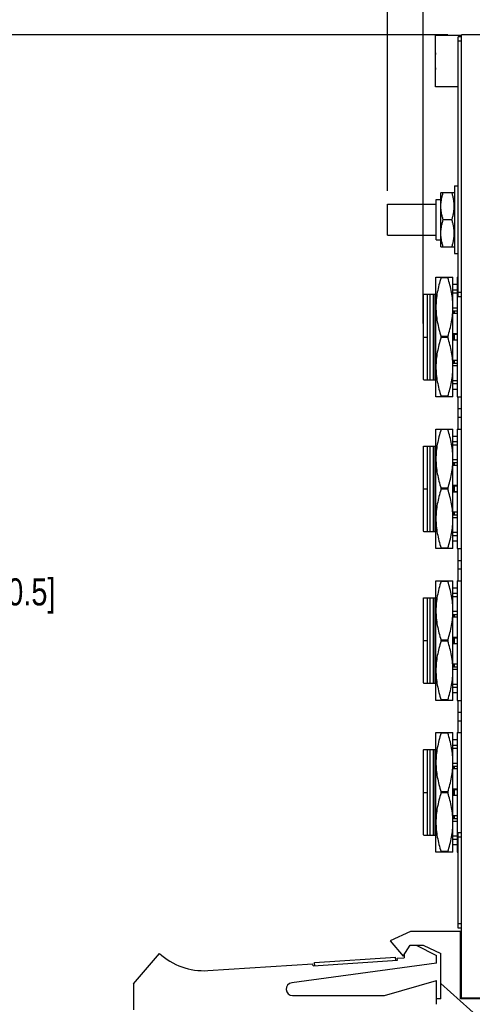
# Model space of a CAD drawing. Header units: inches. Extents: x 0.2 to 16.8, y 0.1 to 10.8.
# Tile 11 of 25: x 6.1 to 8.2, y 3.8 to 8.3. Entities that reach past the tile are written whole.
import ezdxf

# ---------------------------------------------------------------- set-up
doc = ezdxf.new("R2010")
doc.units = ezdxf.units.IN
doc.header["$LTSCALE"] = 0.935
doc.header["$MEASUREMENT"] = 0
doc.layers.get('0').update_dxf_attribs({"linetype": 'CONTINUOUS'})
doc.layers.add('DIMENSIONS', color=7, linetype='CONTINUOUS')
doc.styles.get("Standard").update_dxf_attribs({"font": 'txt', "width": 0.8})
doc.dimstyles.new('DIMSTYLE_1', dxfattribs={"dimtxt": 0.125, "dimasz": 0.18, "dimexe": 0.125, "dimexo": 0.0625, "dimgap": 0.0625, "dimtad": 0, "dimtih": 1, "dimtoh": 1, "dimzin": 4, "dimdsep": 46, "dimtxsty": 'STANDARD', "dimblk": '_FILLED', "dimblk1": '_FILLED', "dimblk2": '_FILLED', "dimcen": 0.09, "dimadec": 0, "dimazin": 0, "dimtp": 0.001, "dimtm": 0.001, "dimtfac": 1, "dimtofl": 0, "dimtmove": 0, "dimatfit": 3, "dimldrblk": '_FILLED', "dimfxl": 1, "dimtolj": 1, "dimtzin": 4, "dimarcsym": 0})

# ---------------------------------------------------------------- blocks, each defined once
blk = doc.blocks.new('_FILLED')
at = {"color": 0, "linetype": 'BYBLOCK'}
blk.add_solid([(0, 0), (-1, 0.174), (-1, -0.174)], dxfattribs=at)
blk = doc.blocks.new('*D0')
at = {"layer": 'DIMENSIONS', "color": 2, "linetype": 'CONTINUOUS'}
for p, q in [((8.2118, 3.7732), (8.2118, 1.5888)), ((6.5968, 3.7203), (6.5968, 1.5888)), ((6.5968, 1.7138), (6.2368, 1.7138)), ((8.2118, 1.7138), (8.5718, 1.7138))]:
    blk.add_line(p, q, dxfattribs=at)
at = {"layer": 'DIMENSIONS', "color": 2, "linetype": 'CONTINUOUS', "xscale": 0.18, "yscale": 0.18, "zscale": 0.18}
blk.add_blockref('_FILLED', (6.5968, 1.7138), dxfattribs=at)
at = {"layer": 'DIMENSIONS', "color": 2, "linetype": 'CONTINUOUS', "xscale": 0.18, "yscale": 0.18, "zscale": 0.18, "rotation": 180}
blk.add_blockref('_FILLED', (8.2118, 1.7138), dxfattribs=at)
at = {"layer": 'DIMENSIONS', "color": 2, "linetype": 'CONTINUOUS', "insert": (7.4043, 1.7763), "char_height": 0.125, "width": 0.925, "attachment_point": 2, "line_spacing_factor": 0.9}
blk.add_mtext('1.62{\\Ftxt.shx;\\W1.000000;\\H0.125000; }[41]', dxfattribs=at)
blk = doc.blocks.new('*D4')
at = {"layer": 'DIMENSIONS', "color": 2, "linetype": 'CONTINUOUS'}
for p, q in [((7.7693, 7.5597), (7.7693, 9.9037)), ((8.2118, 8.3412), (8.2118, 9.9037)), ((7.7693, 9.7787), (7.3799, 9.7787)), ((8.2118, 9.7787), (8.5718, 9.7787))]:
    blk.add_line(p, q, dxfattribs=at)
at = {"layer": 'DIMENSIONS', "color": 2, "linetype": 'CONTINUOUS', "xscale": 0.18, "yscale": 0.18, "zscale": 0.18}
blk.add_blockref('_FILLED', (7.7693, 9.7787), dxfattribs=at)
at = {"layer": 'DIMENSIONS', "color": 2, "linetype": 'CONTINUOUS', "xscale": 0.18, "yscale": 0.18, "zscale": 0.18, "rotation": 180}
blk.add_blockref('_FILLED', (8.2118, 9.7787), dxfattribs=at)
at = {"layer": 'DIMENSIONS', "color": 2, "linetype": 'CONTINUOUS', "insert": (7.3174, 9.8412), "char_height": 0.125, "width": 1.025, "attachment_point": 3, "line_spacing_factor": 0.9}
blk.add_mtext('.44{\\Ftxt.shx;\\W1.000000;\\H0.125000; }[11.2]', dxfattribs=at)
blk = doc.blocks.new('*D5')
at = {"layer": 'DIMENSIONS', "color": 2, "linetype": 'CONTINUOUS'}
for p, q in [((7.9355, 6.9476), (7.9355, 10.6537)), ((8.2118, 8.3412), (8.2118, 10.6537)), ((7.9355, 10.5287), (7.5755, 10.5287)), ((8.2118, 10.5287), (8.5901, 10.5287))]:
    blk.add_line(p, q, dxfattribs=at)
at = {"layer": 'DIMENSIONS', "color": 2, "linetype": 'CONTINUOUS', "xscale": 0.18, "yscale": 0.18, "zscale": 0.18}
blk.add_blockref('_FILLED', (7.9355, 10.5287), dxfattribs=at)
at = {"layer": 'DIMENSIONS', "color": 2, "linetype": 'CONTINUOUS', "xscale": 0.18, "yscale": 0.18, "zscale": 0.18, "rotation": 180}
blk.add_blockref('_FILLED', (8.2118, 10.5287), dxfattribs=at)
at = {"layer": 'DIMENSIONS', "color": 2, "linetype": 'CONTINUOUS', "insert": (8.6526, 10.5912), "char_height": 0.125, "width": 0.725, "attachment_point": 1, "line_spacing_factor": 0.9}
blk.add_mtext('.28{\\Ftxt.shx;\\W1.000000;\\H0.125000; }[7]', dxfattribs=at)
blk = doc.blocks.new('*D6')
at = {"layer": 'DIMENSIONS', "color": 2, "linetype": 'CONTINUOUS'}
for p, q in [((8.0493, 8.2787), (5.7218, 8.2787)), ((5.8468, 8.2787), (5.8468, 5.8347)), ((5.8468, 3.1408), (5.8468, 5.5847)), ((7.8403, 3.1408), (5.7218, 3.1408))]:
    blk.add_line(p, q, dxfattribs=at)
at = {"layer": 'DIMENSIONS', "color": 2, "linetype": 'CONTINUOUS', "xscale": 0.18, "yscale": 0.18, "zscale": 0.18}
for p, rotation in [((5.8468, 8.2787), 90), ((5.8468, 3.1408), 270)]:
    blk.add_blockref('_FILLED', p, dxfattribs=dict(at, rotation=rotation))
at = {"layer": 'DIMENSIONS', "color": 2, "linetype": 'CONTINUOUS', "insert": (5.8468, 5.7722), "char_height": 0.125, "width": 1.225, "attachment_point": 2, "line_spacing_factor": 0.9}
blk.add_mtext('5.14{\\Ftxt.shx;\\W1.000000;\\H0.125000; }[130.5]', dxfattribs=at)

msp = doc.modelspace()

# ---------------------------------------------------------------- linework, layer by layer
at = {"color": 7, "linetype": 'CONTINUOUS'}
for p, q in [((7.9918, 8.0382), (7.9918, 8.2752)), ((8.1118, 8.2752), (7.9918, 8.2752)), ((8.0968, 7.0722), (8.0968, 8.2687)), ((8.1118, 8.2687), (8.0968, 8.2687)), ((8.1118, 3.8357), (8.1118, 8.2787)), ((8.2118, 8.2787), (8.1118, 8.2787)), ((8.1118, 8.2487), (8.0968, 8.2487)), ((7.9918, 8.1705), (7.9897, 8.1705)), ((7.9897, 8.1429), (7.9918, 8.1429)), ((8.0968, 8.0382), (7.9918, 8.0382)), ((8.0163, 7.5507), (8.0158, 7.5497)), ((8.0158, 7.3017), (8.0158, 7.5497)), ((8.0163, 7.5507), (8.0782, 7.5507)), ((8.0788, 7.5497), (8.0782, 7.5507)), ((8.0788, 7.5817), (8.0788, 7.2697)), ((8.0788, 7.5817), (8.0968, 7.5817)), ((7.7693, 7.3542), (7.7693, 7.4972)), ((7.7693, 7.4972), (7.9943, 7.4972)), ((7.9943, 7.3327), (7.9943, 7.5187)), ((7.9943, 7.5187), (8.0158, 7.5187)), ((8.067, 7.4257), (8.0275, 7.4257)), ((7.7693, 7.3542), (7.9943, 7.3542)), ((7.9943, 7.3327), (8.0158, 7.3327)), ((8.0163, 7.3007), (8.0158, 7.3017)), ((8.0163, 7.3007), (8.0782, 7.3007)), ((8.0788, 7.3017), (8.0782, 7.3007)), ((8.0788, 7.2697), (8.0968, 7.2697)), ((7.9937, 6.6095), (7.9937, 7.1606)), ((7.9937, 7.1606), (8.0724, 7.1606)), ((8.0486, 7.1581), (8.0174, 7.1581)), ((8.0724, 6.6095), (8.0724, 7.1606)), ((8.0921, 7.1606), (8.0921, 6.6095)), ((8.0921, 7.1606), (8.0968, 7.1606)), ((8.0921, 7.1267), (8.0724, 7.1267)), ((8.0921, 7.1017), (8.0724, 7.1017)), ((8.0921, 7.087), (8.0724, 7.087)), ((8.0968, 7.0922), (8.1118, 7.0922)), ((7.9355, 7.0801), (7.9375, 7.0821)), ((7.9355, 7.0801), (7.9355, 6.6901)), ((7.9375, 7.0821), (7.9937, 7.0821)), ((7.9554, 6.6881), (7.9554, 7.0821)), ((7.9675, 6.6881), (7.9675, 7.0821)), ((7.9821, 6.6881), (7.9821, 7.0821)), ((7.9841, 7.0821), (7.9841, 6.6881)), ((8.0968, 7.0722), (8.1118, 7.0722)), ((8.0921, 7.0187), (8.0724, 7.0187)), ((8.0724, 7.0057), (8.0921, 7.0057)), ((8.0921, 6.9931), (8.0724, 6.9931)), ((8.0758, 6.9931), (8.0758, 7.0057)), ((8.0779, 7.0057), (8.0779, 6.9931)), ((7.9355, 6.885), (7.9554, 6.885)), ((8.0486, 6.8876), (8.0174, 6.8876)), ((8.0486, 6.8826), (8.0174, 6.8826)), ((8.0921, 6.8998), (8.0724, 6.8998)), ((8.0724, 6.8984), (8.0921, 6.8984)), ((8.0724, 6.8717), (8.0921, 6.8717)), ((8.0921, 6.8703), (8.0724, 6.8703)), ((8.0758, 6.8717), (8.0758, 6.8984)), ((8.0779, 6.8984), (8.0779, 6.8717)), ((8.0921, 6.777), (8.0724, 6.777)), ((8.0758, 6.7645), (8.0758, 6.777)), ((8.0779, 6.777), (8.0779, 6.7645)), ((8.0724, 6.7645), (8.0921, 6.7645)), ((8.0921, 6.7514), (8.0724, 6.7514)), ((7.9355, 6.6901), (7.9375, 6.6881)), ((7.9375, 6.6881), (7.9937, 6.6881)), ((8.0921, 6.6831), (8.0724, 6.6831)), ((8.0921, 6.6684), (8.0724, 6.6684)), ((8.0921, 6.6434), (8.0724, 6.6434)), ((8.0724, 6.6095), (7.9937, 6.6095)), ((8.0486, 6.612), (8.0174, 6.612)), ((8.0921, 6.6095), (8.1118, 6.6095)), ((8.0968, 6.4606), (8.0968, 6.6095)), ((8.0968, 6.5546), (8.1118, 6.5546)), ((8.0968, 6.5155), (8.1118, 6.5155)), ((7.9937, 5.9095), (7.9937, 6.4606)), ((7.9937, 6.4606), (8.0724, 6.4606)), ((8.0486, 6.4581), (8.0174, 6.4581)), ((8.0724, 5.9095), (8.0724, 6.4606)), ((8.0921, 6.4606), (8.0921, 5.9095)), ((8.0921, 6.4606), (8.1118, 6.4606)), ((8.0921, 6.4267), (8.0724, 6.4267)), ((7.9355, 6.3801), (7.9375, 6.3821)), ((7.9355, 6.3801), (7.9355, 5.9901)), ((7.9375, 6.3821), (7.9937, 6.3821)), ((7.9554, 5.9881), (7.9554, 6.3821)), ((7.9675, 5.9881), (7.9675, 6.3821)), ((7.9821, 5.9881), (7.9821, 6.3821)), ((7.9841, 6.3821), (7.9841, 5.9881)), ((8.0921, 6.4017), (8.0724, 6.4017)), ((8.0921, 6.387), (8.0724, 6.387)), ((8.0921, 6.3187), (8.0724, 6.3187)), ((8.0724, 6.3057), (8.0921, 6.3057)), ((8.0921, 6.2931), (8.0724, 6.2931)), ((8.0758, 6.2931), (8.0758, 6.3057)), ((8.0779, 6.3057), (8.0779, 6.2931)), ((7.9355, 6.185), (7.9554, 6.185)), ((8.0486, 6.1876), (8.0174, 6.1876)), ((8.0486, 6.1826), (8.0174, 6.1826)), ((8.0921, 6.1998), (8.0724, 6.1998)), ((8.0724, 6.1984), (8.0921, 6.1984)), ((8.0758, 6.1717), (8.0758, 6.1984)), ((8.0779, 6.1984), (8.0779, 6.1717)), ((8.0724, 6.1717), (8.0921, 6.1717)), ((8.0921, 6.1703), (8.0724, 6.1703)), ((8.0921, 6.077), (8.0724, 6.077)), ((8.0724, 6.0645), (8.0921, 6.0645)), ((8.0921, 6.0514), (8.0724, 6.0514)), ((8.0758, 6.0645), (8.0758, 6.077)), ((8.0779, 6.077), (8.0779, 6.0645)), ((7.9355, 5.9901), (7.9375, 5.9881)), ((7.9375, 5.9881), (7.9937, 5.9881)), ((8.0921, 5.9831), (8.0724, 5.9831)), ((8.0921, 5.9684), (8.0724, 5.9684)), ((8.0724, 5.9095), (7.9937, 5.9095)), ((8.0486, 5.912), (8.0174, 5.912)), ((8.0921, 5.9434), (8.0724, 5.9434)), ((8.0921, 5.9095), (8.1118, 5.9095)), ((8.0968, 5.7606), (8.0968, 5.9095)), ((8.0968, 5.8546), (8.1118, 5.8546)), ((8.0968, 5.8155), (8.1118, 5.8155)), ((7.9937, 5.2095), (7.9937, 5.7606)), ((7.9937, 5.7606), (8.0724, 5.7606)), ((8.0486, 5.7581), (8.0174, 5.7581)), ((8.0724, 5.2095), (8.0724, 5.7606)), ((8.0921, 5.7267), (8.0724, 5.7267)), ((8.0921, 5.7606), (8.0921, 5.2095)), ((8.0921, 5.7606), (8.1118, 5.7606)), ((7.9355, 5.6801), (7.9375, 5.6821)), ((7.9355, 5.6801), (7.9355, 5.2901)), ((7.9375, 5.6821), (7.9937, 5.6821)), ((7.9554, 5.2881), (7.9554, 5.6821)), ((7.9675, 5.2881), (7.9675, 5.6821)), ((7.9821, 5.2881), (7.9821, 5.6821)), ((7.9841, 5.6821), (7.9841, 5.2881)), ((8.0921, 5.7017), (8.0724, 5.7017)), ((8.0921, 5.687), (8.0724, 5.687)), ((8.0921, 5.6187), (8.0724, 5.6187)), ((8.0724, 5.6057), (8.0921, 5.6057)), ((8.0921, 5.5931), (8.0724, 5.5931)), ((8.0758, 5.5931), (8.0758, 5.6057)), ((8.0779, 5.6057), (8.0779, 5.5931)), ((8.0921, 5.4998), (8.0724, 5.4998)), ((8.0724, 5.4984), (8.0921, 5.4984)), ((8.0758, 5.4717), (8.0758, 5.4984)), ((8.0779, 5.4984), (8.0779, 5.4717)), ((7.9355, 5.485), (7.9554, 5.485)), ((8.0486, 5.4876), (8.0174, 5.4876)), ((8.0486, 5.4826), (8.0174, 5.4826)), ((8.0724, 5.4717), (8.0921, 5.4717)), ((8.0921, 5.4703), (8.0724, 5.4703)), ((8.0921, 5.377), (8.0724, 5.377)), ((8.0724, 5.3645), (8.0921, 5.3645)), ((8.0758, 5.3645), (8.0758, 5.377)), ((8.0779, 5.377), (8.0779, 5.3645)), ((8.0921, 5.3514), (8.0724, 5.3514)), ((7.9355, 5.2901), (7.9375, 5.2881)), ((7.9375, 5.2881), (7.9937, 5.2881)), ((8.0921, 5.2831), (8.0724, 5.2831)), ((8.0921, 5.2684), (8.0724, 5.2684)), ((8.0921, 5.2434), (8.0724, 5.2434)), ((8.0724, 5.2095), (7.9937, 5.2095)), ((8.0486, 5.212), (8.0174, 5.212)), ((8.0921, 5.2095), (8.1118, 5.2095)), ((8.0968, 5.0606), (8.0968, 5.2095)), ((8.0968, 5.1546), (8.1118, 5.1546)), ((8.0968, 5.1155), (8.1118, 5.1155)), ((7.9937, 4.5095), (7.9937, 5.0606)), ((7.9937, 5.0606), (8.0724, 5.0606)), ((8.0486, 5.0581), (8.0174, 5.0581)), ((8.0724, 4.5095), (8.0724, 5.0606)), ((8.0921, 5.0606), (8.0921, 4.5095)), ((8.0921, 5.0606), (8.1118, 5.0606)), ((8.0921, 5.0267), (8.0724, 5.0267)), ((8.0921, 5.0017), (8.0724, 5.0017)), ((7.9355, 4.9801), (7.9375, 4.9821)), ((7.9355, 4.9801), (7.9355, 4.5901)), ((7.9375, 4.9821), (7.9937, 4.9821)), ((7.9554, 4.5881), (7.9554, 4.9821)), ((7.9675, 4.5881), (7.9675, 4.9821)), ((7.9821, 4.5881), (7.9821, 4.9821)), ((7.9841, 4.9821), (7.9841, 4.5881)), ((8.0921, 4.987), (8.0724, 4.987)), ((8.0921, 4.9187), (8.0724, 4.9187)), ((8.0724, 4.9057), (8.0921, 4.9057)), ((8.0758, 4.8931), (8.0758, 4.9057)), ((8.0779, 4.9057), (8.0779, 4.8931)), ((8.0921, 4.8931), (8.0724, 4.8931)), ((7.9355, 4.785), (7.9554, 4.785)), ((8.0486, 4.7876), (8.0174, 4.7876)), ((8.0486, 4.7826), (8.0174, 4.7826)), ((8.0921, 4.7998), (8.0724, 4.7998)), ((8.0724, 4.7984), (8.0921, 4.7984)), ((8.0724, 4.7717), (8.0921, 4.7717)), ((8.0921, 4.7703), (8.0724, 4.7703)), ((8.0758, 4.7717), (8.0758, 4.7984)), ((8.0779, 4.7984), (8.0779, 4.7717)), ((8.0921, 4.677), (8.0724, 4.677)), ((8.0758, 4.6645), (8.0758, 4.677)), ((8.0779, 4.677), (8.0779, 4.6645)), ((8.0724, 4.6645), (8.0921, 4.6645)), ((8.0921, 4.6514), (8.0724, 4.6514)), ((7.9355, 4.5901), (7.9375, 4.5881)), ((7.9375, 4.5881), (7.9937, 4.5881)), ((8.0968, 4.1587), (8.0968, 4.5979)), ((8.1118, 4.5979), (8.0968, 4.5979)), ((8.0921, 4.5831), (8.0724, 4.5831)), ((8.0921, 4.5684), (8.0724, 4.5684)), ((8.0921, 4.5434), (8.0724, 4.5434)), ((8.1118, 4.5779), (8.0968, 4.5779)), ((8.0724, 4.5095), (7.9937, 4.5095)), ((8.0486, 4.512), (8.0174, 4.512)), ((8.0921, 4.5095), (8.0968, 4.5095)), ((8.1118, 4.1787), (8.0968, 4.1787)), ((7.8768, 4.1428), (7.7818, 4.0998)), ((8.1068, 4.1428), (7.8768, 4.1428)), ((8.1118, 4.1587), (8.0968, 4.1587)), ((8.1068, 3.8328), (8.1068, 4.1428)), ((7.7818, 4.0998), (7.8418, 4.0298)), ((6.5968, 3.9028), (6.7168, 4.0428)), ((7.8418, 4.0298), (7.8749, 4.0798)), ((7.8749, 4.0798), (7.9349, 4.0798)), ((7.9028, 4.0798), (7.9968, 4.0328)), ((7.9349, 4.0798), (8.0168, 4.0428)), ((8.0168, 3.8328), (8.0168, 4.0428)), ((7.9968, 3.9978), (7.3278, 3.9075)), ((7.4263, 3.9852), (7.8155, 4.0107)), ((7.4328, 4.0007), (7.807, 4.0252)), ((7.4338, 3.9857), (7.4328, 4.0007)), ((7.808, 4.0102), (7.807, 4.0252)), ((7.8148, 4.0207), (7.8468, 4.0228)), ((7.8155, 4.0107), (7.8148, 4.0207)), ((7.8468, 4.0373), (7.8468, 4.0228)), ((7.9968, 3.9978), (7.9968, 4.0328)), ((6.9403, 3.9634), (7.4257, 3.9952)), ((7.4263, 3.9852), (7.4257, 3.9952)), ((7.7568, 3.8478), (7.9968, 3.9178)), ((7.9968, 3.8078), (7.9968, 3.9178)), ((6.5968, 3.9028), (6.5968, 3.7828)), ((8.3978, 3.5638), (8.0168, 3.9044)), ((7.3318, 3.8478), (7.7568, 3.8478)), ((8.0168, 3.8328), (7.9968, 3.8328)), ((8.3978, 3.8328), (8.1068, 3.8328)), ((8.2118, 3.8357), (8.1118, 3.8357))]:
    msp.add_line(p, q, dxfattribs=at)
for centre, radius, start, end in [((8.3021, 8.1567), 0.3127, 172.9374, 177.4743), ((8.3021, 8.1567), 0.3127, 182.5257, 187.0632), ((6.9207, 4.2628), 0.3, 227.1666, 273.7467), ((8.1118, 3.9913), 0.0806, 90, 93.5577), ((7.3318, 3.8778), 0.03, 97.6845, 270), ((8.1118, 3.9557), 0.0806, 266.4423, 270)]:
    msp.add_arc(centre, radius, start, end, dxfattribs=at)
for points, knots in [([(8.0275, 7.4257), (8.0267, 7.4282), (8.025, 7.4333), (8.0228, 7.441), (8.0209, 7.4488), (8.0193, 7.4566), (8.018, 7.4644), (8.0172, 7.471), (8.0168, 7.4763), (8.0164, 7.4816), (8.0163, 7.4882), (8.0164, 7.4948), (8.0168, 7.5001), (8.0172, 7.5054), (8.018, 7.5119), (8.0193, 7.5198), (8.0209, 7.5276), (8.0228, 7.5354), (8.025, 7.5431), (8.0267, 7.5482), (8.0275, 7.5507)], [0, 0, 0, 0, 0.062915, 0.125695, 0.18834, 0.250856, 0.313256, 0.375561, 0.406687, 0.437801, 0.5, 0.562199, 0.593313, 0.624439, 0.686744, 0.749144, 0.81166, 0.874305, 0.937085, 1, 1, 1, 1]), ([(8.067, 7.4257), (8.0679, 7.4282), (8.0695, 7.4333), (8.0717, 7.441), (8.0736, 7.4488), (8.0752, 7.4566), (8.0765, 7.4644), (8.0773, 7.471), (8.0778, 7.4763), (8.0781, 7.4816), (8.0783, 7.4882), (8.0781, 7.4948), (8.0778, 7.5001), (8.0773, 7.5054), (8.0765, 7.5119), (8.0752, 7.5198), (8.0736, 7.5276), (8.0717, 7.5354), (8.0695, 7.5431), (8.0679, 7.5482), (8.067, 7.5507)], [0, 0, 0, 0, 0.062915, 0.125695, 0.18834, 0.250856, 0.313256, 0.375561, 0.406687, 0.437801, 0.5, 0.562199, 0.593313, 0.624439, 0.686744, 0.749144, 0.81166, 0.874305, 0.937085, 1, 1, 1, 1]), ([(8.0275, 7.3007), (8.0267, 7.3032), (8.025, 7.3083), (8.0228, 7.316), (8.0209, 7.3238), (8.0193, 7.3316), (8.018, 7.3394), (8.0172, 7.346), (8.0168, 7.3513), (8.0164, 7.3566), (8.0163, 7.3632), (8.0164, 7.3698), (8.0168, 7.3751), (8.0172, 7.3804), (8.018, 7.3869), (8.0193, 7.3948), (8.0209, 7.4026), (8.0228, 7.4104), (8.025, 7.4181), (8.0267, 7.4232), (8.0275, 7.4257)], [0, 0, 0, 0, 0.062915, 0.125695, 0.18834, 0.250856, 0.313256, 0.375561, 0.406687, 0.437801, 0.5, 0.562199, 0.593313, 0.624439, 0.686744, 0.749144, 0.81166, 0.874305, 0.937085, 1, 1, 1, 1]), ([(8.067, 7.3007), (8.0679, 7.3032), (8.0695, 7.3083), (8.0717, 7.316), (8.0736, 7.3238), (8.0752, 7.3316), (8.0765, 7.3394), (8.0773, 7.346), (8.0778, 7.3513), (8.0781, 7.3566), (8.0783, 7.3632), (8.0781, 7.3698), (8.0778, 7.3751), (8.0773, 7.3804), (8.0765, 7.3869), (8.0752, 7.3948), (8.0736, 7.4026), (8.0717, 7.4104), (8.0695, 7.4181), (8.0679, 7.4232), (8.067, 7.4257)], [0, 0, 0, 0, 0.062915, 0.125695, 0.18834, 0.250856, 0.313256, 0.375561, 0.406687, 0.437801, 0.5, 0.562199, 0.593313, 0.624439, 0.686744, 0.749144, 0.81166, 0.874305, 0.937085, 1, 1, 1, 1]), ([(8.0174, 7.1581), (8.0138, 7.1472), (8.0072, 7.125), (7.9996, 7.0913), (7.9948, 7.0572), (7.9937, 7.0343), (7.9937, 7.0228)], [0, 0, 0, 0, 0.251382, 0.501702, 0.751116, 1, 1, 1, 1]), ([(8.0174, 7.1581), (8.0176, 7.1585), (8.0177, 7.1591), (8.0178, 7.1598), (8.0178, 7.1602), (8.0177, 7.1605), (8.0176, 7.1606), (8.0175, 7.1606), (8.0174, 7.1606)], [0, 0, 0, 0, 0.389355, 0.686129, 0.79366, 0.875249, 0.93891, 1, 1, 1, 1]), ([(8.0486, 7.1606), (8.0486, 7.1606), (8.0484, 7.1606), (8.0483, 7.1605), (8.0482, 7.1602), (8.0482, 7.1598), (8.0483, 7.1591), (8.0485, 7.1585), (8.0486, 7.1581)], [0, 0, 0, 0, 0.06109, 0.124751, 0.20634, 0.313871, 0.610645, 1, 1, 1, 1]), ([(8.0724, 7.0228), (8.0724, 7.0343), (8.0713, 7.0572), (8.0664, 7.0913), (8.0588, 7.125), (8.0522, 7.1472), (8.0486, 7.1581)], [0, 0, 0, 0, 0.248884, 0.498298, 0.748618, 1, 1, 1, 1]), ([(7.9937, 7.0228), (7.9937, 7.0114), (7.9948, 6.9885), (7.9996, 6.9544), (8.0072, 6.9206), (8.0138, 6.8985), (8.0174, 6.8876)], [0, 0, 0, 0, 0.248884, 0.498298, 0.748618, 1, 1, 1, 1]), ([(8.0486, 6.8876), (8.0522, 6.8985), (8.0588, 6.9206), (8.0664, 6.9544), (8.0713, 6.9885), (8.0724, 7.0114), (8.0724, 7.0228)], [0, 0, 0, 0, 0.251382, 0.501702, 0.751116, 1, 1, 1, 1]), ([(8.0174, 6.8826), (8.0138, 6.8716), (8.0072, 6.8495), (7.9996, 6.8157), (7.9948, 6.7816), (7.9937, 6.7587), (7.9937, 6.7473)], [0, 0, 0, 0, 0.251382, 0.501702, 0.751116, 1, 1, 1, 1]), ([(8.0174, 6.8826), (8.0177, 6.8834), (8.0179, 6.8851), (8.0177, 6.8868), (8.0174, 6.8876)], [0, 0, 0, 0, 0.500029, 1, 1, 1, 1]), ([(8.0486, 6.8876), (8.0483, 6.8868), (8.0481, 6.8851), (8.0483, 6.8834), (8.0486, 6.8826)], [0, 0, 0, 0, 0.499971, 1, 1, 1, 1]), ([(8.0724, 6.7473), (8.0724, 6.7587), (8.0713, 6.7816), (8.0664, 6.8157), (8.0588, 6.8495), (8.0522, 6.8716), (8.0486, 6.8826)], [0, 0, 0, 0, 0.248884, 0.498298, 0.748618, 1, 1, 1, 1]), ([(7.9937, 6.7473), (7.9937, 6.7358), (7.9948, 6.7129), (7.9996, 6.6788), (8.0072, 6.6451), (8.0138, 6.6229), (8.0174, 6.612)], [0, 0, 0, 0, 0.248884, 0.498298, 0.748618, 1, 1, 1, 1]), ([(8.0486, 6.612), (8.0522, 6.6229), (8.0588, 6.6451), (8.0664, 6.6788), (8.0713, 6.7129), (8.0724, 6.7358), (8.0724, 6.7473)], [0, 0, 0, 0, 0.251382, 0.501702, 0.751116, 1, 1, 1, 1]), ([(8.0174, 6.6095), (8.0175, 6.6095), (8.0176, 6.6095), (8.0177, 6.6096), (8.0178, 6.6099), (8.0178, 6.6103), (8.0177, 6.611), (8.0176, 6.6116), (8.0174, 6.612)], [0, 0, 0, 0, 0.061093, 0.124769, 0.206366, 0.313917, 0.610674, 1, 1, 1, 1]), ([(8.0486, 6.612), (8.0485, 6.6116), (8.0483, 6.611), (8.0482, 6.6103), (8.0482, 6.6099), (8.0483, 6.6096), (8.0484, 6.6095), (8.0486, 6.6095), (8.0486, 6.6095)], [0, 0, 0, 0, 0.389326, 0.686083, 0.793634, 0.875231, 0.938907, 1, 1, 1, 1]), ([(8.0174, 6.4581), (8.0138, 6.4472), (8.0072, 6.425), (7.9996, 6.3913), (7.9948, 6.3572), (7.9937, 6.3343), (7.9937, 6.3228)], [0, 0, 0, 0, 0.251382, 0.501702, 0.751116, 1, 1, 1, 1]), ([(8.0174, 6.4581), (8.0176, 6.4585), (8.0177, 6.4591), (8.0178, 6.4598), (8.0178, 6.4602), (8.0177, 6.4605), (8.0176, 6.4606), (8.0175, 6.4606), (8.0174, 6.4606)], [0, 0, 0, 0, 0.389355, 0.686129, 0.79366, 0.875249, 0.93891, 1, 1, 1, 1]), ([(8.0486, 6.4606), (8.0486, 6.4606), (8.0484, 6.4606), (8.0483, 6.4605), (8.0482, 6.4602), (8.0482, 6.4598), (8.0483, 6.4591), (8.0485, 6.4585), (8.0486, 6.4581)], [0, 0, 0, 0, 0.06109, 0.124751, 0.20634, 0.313871, 0.610645, 1, 1, 1, 1]), ([(8.0724, 6.3228), (8.0724, 6.3343), (8.0713, 6.3572), (8.0664, 6.3913), (8.0588, 6.425), (8.0522, 6.4472), (8.0486, 6.4581)], [0, 0, 0, 0, 0.248884, 0.498298, 0.748618, 1, 1, 1, 1]), ([(7.9937, 6.3228), (7.9937, 6.3114), (7.9948, 6.2885), (7.9996, 6.2544), (8.0072, 6.2206), (8.0138, 6.1985), (8.0174, 6.1876)], [0, 0, 0, 0, 0.248884, 0.498298, 0.748618, 1, 1, 1, 1]), ([(8.0486, 6.1876), (8.0522, 6.1985), (8.0588, 6.2206), (8.0664, 6.2544), (8.0713, 6.2885), (8.0724, 6.3114), (8.0724, 6.3228)], [0, 0, 0, 0, 0.251382, 0.501702, 0.751116, 1, 1, 1, 1]), ([(8.0174, 6.1826), (8.0138, 6.1716), (8.0072, 6.1495), (7.9996, 6.1157), (7.9948, 6.0816), (7.9937, 6.0587), (7.9937, 6.0473)], [0, 0, 0, 0, 0.251382, 0.501702, 0.751116, 1, 1, 1, 1]), ([(8.0174, 6.1826), (8.0177, 6.1834), (8.0179, 6.1851), (8.0177, 6.1868), (8.0174, 6.1876)], [0, 0, 0, 0, 0.500029, 1, 1, 1, 1]), ([(8.0486, 6.1876), (8.0483, 6.1868), (8.0481, 6.1851), (8.0483, 6.1834), (8.0486, 6.1826)], [0, 0, 0, 0, 0.499971, 1, 1, 1, 1]), ([(8.0724, 6.0473), (8.0724, 6.0587), (8.0713, 6.0816), (8.0664, 6.1157), (8.0588, 6.1495), (8.0522, 6.1716), (8.0486, 6.1826)], [0, 0, 0, 0, 0.248884, 0.498298, 0.748618, 1, 1, 1, 1]), ([(7.9937, 6.0473), (7.9937, 6.0358), (7.9948, 6.0129), (7.9996, 5.9788), (8.0072, 5.9451), (8.0138, 5.9229), (8.0174, 5.912)], [0, 0, 0, 0, 0.248884, 0.498298, 0.748618, 1, 1, 1, 1]), ([(8.0486, 5.912), (8.0522, 5.9229), (8.0588, 5.9451), (8.0664, 5.9788), (8.0713, 6.0129), (8.0724, 6.0358), (8.0724, 6.0473)], [0, 0, 0, 0, 0.251382, 0.501702, 0.751116, 1, 1, 1, 1]), ([(8.0174, 5.9095), (8.0175, 5.9095), (8.0176, 5.9095), (8.0177, 5.9096), (8.0178, 5.9099), (8.0178, 5.9103), (8.0177, 5.911), (8.0176, 5.9116), (8.0174, 5.912)], [0, 0, 0, 0, 0.061093, 0.124769, 0.206366, 0.313917, 0.610674, 1, 1, 1, 1]), ([(8.0486, 5.912), (8.0485, 5.9116), (8.0483, 5.911), (8.0482, 5.9103), (8.0482, 5.9099), (8.0483, 5.9096), (8.0484, 5.9095), (8.0486, 5.9095), (8.0486, 5.9095)], [0, 0, 0, 0, 0.389326, 0.686083, 0.793634, 0.875231, 0.938907, 1, 1, 1, 1]), ([(8.0174, 5.7581), (8.0138, 5.7472), (8.0072, 5.725), (7.9996, 5.6913), (7.9948, 5.6572), (7.9937, 5.6343), (7.9937, 5.6228)], [0, 0, 0, 0, 0.251382, 0.501702, 0.751116, 1, 1, 1, 1]), ([(8.0174, 5.7581), (8.0176, 5.7585), (8.0177, 5.7591), (8.0178, 5.7598), (8.0178, 5.7602), (8.0177, 5.7605), (8.0176, 5.7606), (8.0175, 5.7606), (8.0174, 5.7606)], [0, 0, 0, 0, 0.389355, 0.686129, 0.79366, 0.875249, 0.93891, 1, 1, 1, 1]), ([(8.0486, 5.7606), (8.0486, 5.7606), (8.0484, 5.7606), (8.0483, 5.7605), (8.0482, 5.7602), (8.0482, 5.7598), (8.0483, 5.7591), (8.0485, 5.7585), (8.0486, 5.7581)], [0, 0, 0, 0, 0.06109, 0.124751, 0.20634, 0.313871, 0.610645, 1, 1, 1, 1]), ([(8.0724, 5.6228), (8.0724, 5.6343), (8.0713, 5.6572), (8.0664, 5.6913), (8.0588, 5.725), (8.0522, 5.7472), (8.0486, 5.7581)], [0, 0, 0, 0, 0.248884, 0.498298, 0.748618, 1, 1, 1, 1]), ([(7.9937, 5.6228), (7.9937, 5.6114), (7.9948, 5.5885), (7.9996, 5.5544), (8.0072, 5.5206), (8.0138, 5.4985), (8.0174, 5.4876)], [0, 0, 0, 0, 0.248884, 0.498298, 0.748618, 1, 1, 1, 1]), ([(8.0486, 5.4876), (8.0522, 5.4985), (8.0588, 5.5206), (8.0664, 5.5544), (8.0713, 5.5885), (8.0724, 5.6114), (8.0724, 5.6228)], [0, 0, 0, 0, 0.251382, 0.501702, 0.751116, 1, 1, 1, 1]), ([(8.0174, 5.4826), (8.0138, 5.4716), (8.0072, 5.4495), (7.9996, 5.4157), (7.9948, 5.3816), (7.9937, 5.3587), (7.9937, 5.3473)], [0, 0, 0, 0, 0.251382, 0.501702, 0.751116, 1, 1, 1, 1]), ([(8.0174, 5.4826), (8.0177, 5.4834), (8.0179, 5.4851), (8.0177, 5.4868), (8.0174, 5.4876)], [0, 0, 0, 0, 0.500029, 1, 1, 1, 1]), ([(8.0486, 5.4876), (8.0483, 5.4868), (8.0481, 5.4851), (8.0483, 5.4834), (8.0486, 5.4826)], [0, 0, 0, 0, 0.499971, 1, 1, 1, 1]), ([(8.0724, 5.3473), (8.0724, 5.3587), (8.0713, 5.3816), (8.0664, 5.4157), (8.0588, 5.4495), (8.0522, 5.4716), (8.0486, 5.4826)], [0, 0, 0, 0, 0.248884, 0.498298, 0.748618, 1, 1, 1, 1]), ([(7.9937, 5.3473), (7.9937, 5.3358), (7.9948, 5.3129), (7.9996, 5.2788), (8.0072, 5.2451), (8.0138, 5.2229), (8.0174, 5.212)], [0, 0, 0, 0, 0.248884, 0.498298, 0.748618, 1, 1, 1, 1]), ([(8.0486, 5.212), (8.0522, 5.2229), (8.0588, 5.2451), (8.0664, 5.2788), (8.0713, 5.3129), (8.0724, 5.3358), (8.0724, 5.3473)], [0, 0, 0, 0, 0.251382, 0.501702, 0.751116, 1, 1, 1, 1]), ([(8.0174, 5.2095), (8.0175, 5.2095), (8.0176, 5.2095), (8.0177, 5.2096), (8.0178, 5.2099), (8.0178, 5.2103), (8.0177, 5.211), (8.0176, 5.2116), (8.0174, 5.212)], [0, 0, 0, 0, 0.061093, 0.124769, 0.206366, 0.313917, 0.610674, 1, 1, 1, 1]), ([(8.0486, 5.212), (8.0485, 5.2116), (8.0483, 5.211), (8.0482, 5.2103), (8.0482, 5.2099), (8.0483, 5.2096), (8.0484, 5.2095), (8.0486, 5.2095), (8.0486, 5.2095)], [0, 0, 0, 0, 0.389326, 0.686083, 0.793634, 0.875231, 0.938907, 1, 1, 1, 1]), ([(8.0174, 5.0581), (8.0138, 5.0472), (8.0072, 5.025), (7.9996, 4.9913), (7.9948, 4.9572), (7.9937, 4.9343), (7.9937, 4.9228)], [0, 0, 0, 0, 0.251382, 0.501702, 0.751116, 1, 1, 1, 1]), ([(8.0174, 5.0581), (8.0176, 5.0585), (8.0177, 5.0591), (8.0178, 5.0598), (8.0178, 5.0602), (8.0177, 5.0605), (8.0176, 5.0606), (8.0175, 5.0606), (8.0174, 5.0606)], [0, 0, 0, 0, 0.389355, 0.686129, 0.79366, 0.875249, 0.93891, 1, 1, 1, 1]), ([(8.0486, 5.0606), (8.0486, 5.0606), (8.0484, 5.0606), (8.0483, 5.0605), (8.0482, 5.0602), (8.0482, 5.0598), (8.0483, 5.0591), (8.0485, 5.0585), (8.0486, 5.0581)], [0, 0, 0, 0, 0.06109, 0.124751, 0.20634, 0.313871, 0.610645, 1, 1, 1, 1]), ([(8.0724, 4.9228), (8.0724, 4.9343), (8.0713, 4.9572), (8.0664, 4.9913), (8.0588, 5.025), (8.0522, 5.0472), (8.0486, 5.0581)], [0, 0, 0, 0, 0.248884, 0.498298, 0.748618, 1, 1, 1, 1]), ([(7.9937, 4.9228), (7.9937, 4.9114), (7.9948, 4.8885), (7.9996, 4.8544), (8.0072, 4.8206), (8.0138, 4.7985), (8.0174, 4.7876)], [0, 0, 0, 0, 0.248884, 0.498298, 0.748618, 1, 1, 1, 1]), ([(8.0486, 4.7876), (8.0522, 4.7985), (8.0588, 4.8206), (8.0664, 4.8544), (8.0713, 4.8885), (8.0724, 4.9114), (8.0724, 4.9228)], [0, 0, 0, 0, 0.251382, 0.501702, 0.751116, 1, 1, 1, 1]), ([(8.0174, 4.7826), (8.0138, 4.7716), (8.0072, 4.7495), (7.9996, 4.7157), (7.9948, 4.6816), (7.9937, 4.6587), (7.9937, 4.6473)], [0, 0, 0, 0, 0.251382, 0.501702, 0.751116, 1, 1, 1, 1]), ([(8.0174, 4.7826), (8.0177, 4.7834), (8.0179, 4.7851), (8.0177, 4.7868), (8.0174, 4.7876)], [0, 0, 0, 0, 0.500029, 1, 1, 1, 1]), ([(8.0486, 4.7876), (8.0483, 4.7868), (8.0481, 4.7851), (8.0483, 4.7834), (8.0486, 4.7826)], [0, 0, 0, 0, 0.499971, 1, 1, 1, 1]), ([(8.0724, 4.6473), (8.0724, 4.6587), (8.0713, 4.6816), (8.0664, 4.7157), (8.0588, 4.7495), (8.0522, 4.7716), (8.0486, 4.7826)], [0, 0, 0, 0, 0.248884, 0.498298, 0.748618, 1, 1, 1, 1]), ([(7.9937, 4.6473), (7.9937, 4.6358), (7.9948, 4.6129), (7.9996, 4.5788), (8.0072, 4.5451), (8.0138, 4.5229), (8.0174, 4.512)], [0, 0, 0, 0, 0.248884, 0.498298, 0.748618, 1, 1, 1, 1]), ([(8.0486, 4.512), (8.0522, 4.5229), (8.0588, 4.5451), (8.0664, 4.5788), (8.0713, 4.6129), (8.0724, 4.6358), (8.0724, 4.6473)], [0, 0, 0, 0, 0.251382, 0.501702, 0.751116, 1, 1, 1, 1]), ([(8.0174, 4.5095), (8.0175, 4.5095), (8.0176, 4.5095), (8.0177, 4.5096), (8.0178, 4.5099), (8.0178, 4.5103), (8.0177, 4.511), (8.0176, 4.5116), (8.0174, 4.512)], [0, 0, 0, 0, 0.061093, 0.124769, 0.206366, 0.313917, 0.610674, 1, 1, 1, 1]), ([(8.0486, 4.512), (8.0485, 4.5116), (8.0483, 4.511), (8.0482, 4.5103), (8.0482, 4.5099), (8.0483, 4.5096), (8.0484, 4.5095), (8.0486, 4.5095), (8.0486, 4.5095)], [0, 0, 0, 0, 0.389326, 0.686083, 0.793634, 0.875231, 0.938907, 1, 1, 1, 1])]:
    msp.add_open_spline(points, degree=3, knots=knots, dxfattribs=at)

# ---------------------------------------------------------------- dimensions: what is measured, and where the dimension line sits
at = {"layer": 'DIMENSIONS', "color": 2, "linetype": 'CONTINUOUS'}
for base, p1, p2, angle, picture, middle in [((7.9355, 10.5287), (8.2118, 8.2787), (7.9355, 6.8851), 180, '*D5', (9.0151, 10.5287)), ((7.7693, 9.7787), (8.2118, 8.2787), (7.7693, 7.4972), 180, '*D4', (6.8049, 9.7787)), ((5.8468, 8.2787), (7.9028, 3.1408), (8.1118, 8.2787), 90, '*D6', (5.8468, 5.7097))]:
    dim = msp.add_linear_dim(base=base, p1=p1, p2=p2, angle=angle, dimstyle='DIMSTYLE_1', dxfattribs=at)
    dim.commit()
    dim.dimension.update_dxf_attribs({"geometry": picture, "text_midpoint": middle, "dimtype": 160})
dim = msp.add_linear_dim(base=(8.2117641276, 1.713791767), p1=(6.5967641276, 3.782791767), p2=(8.2117641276, 3.835701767), dimstyle='DIMSTYLE_1', dxfattribs=at)
dim.commit()
dim.dimension.update_dxf_attribs({"geometry": '*D0', "text_midpoint": (7.4042641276, 1.713791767), "dimtype": 160})

doc.saveas('drawing.dxf')
